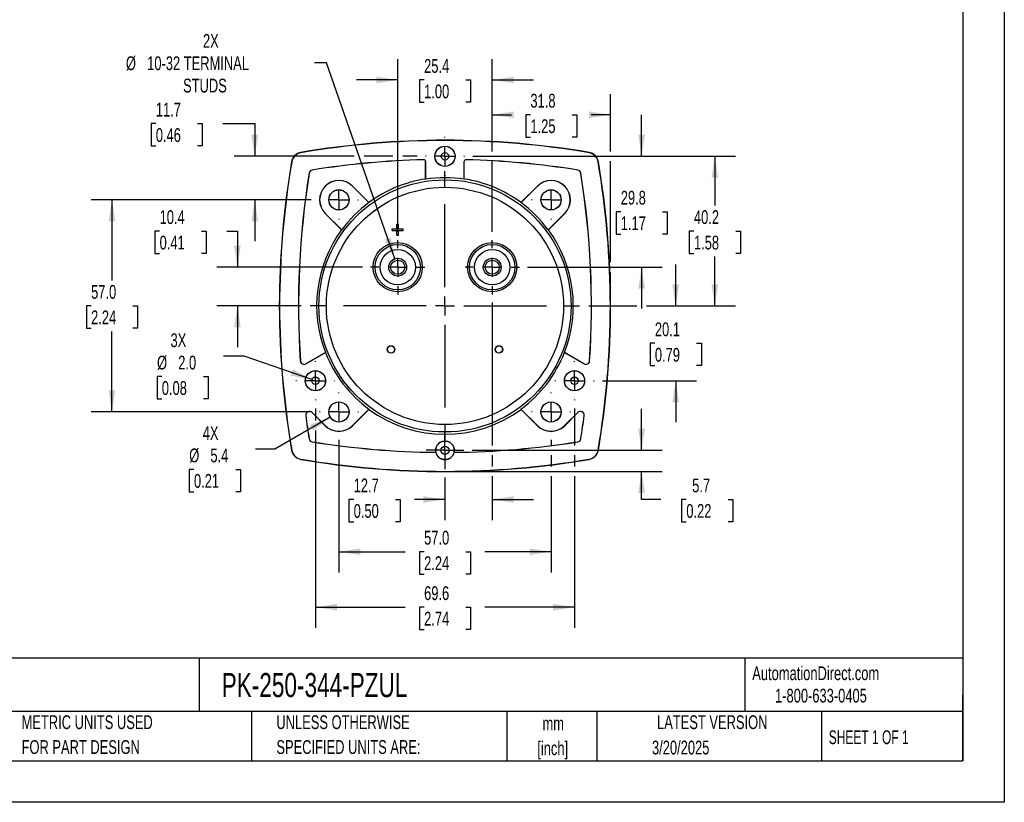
# Model space of a CAD drawing. Header units: millimetres. Extents: x 0 to 489, y 0 to 378.
# Tile 9 of 16: x 224 to 489, y 0 to 210. Entities that reach past the tile are written whole.
import ezdxf

# ---------------------------------------------------------------- set-up
doc = ezdxf.new("R2010")
doc.units = ezdxf.units.MM
doc.header["$LTSCALE"] = 1.75
doc.linetypes.add('CENTERX2', pattern=[20.32, 12.7, -2.54, 2.54, -2.54])
doc.layers.add('CENTER', color=40, linetype='CENTERX2')
doc.layers.add('DIMENSIONS', color=140, linetype='Continuous', lineweight=25)
doc.layers.add('TEXT', color=140, linetype='Continuous', lineweight=25)
doc.styles.add('SLDTEXTSTYLE0', font='TXT', dxfattribs={"width": 0.7})
doc.styles.add('SLDTEXTSTYLE1', font='TXT', dxfattribs={"width": 0.65})
doc.dimstyles.new('SLDDIMSTYLE0', dxfattribs={"dimtxt": 3.776514, "dimasz": 5.7785, "dimexe": 0, "dimexo": 0.0625, "dimgap": 0.944128, "dimtad": 0, "dimtih": 1, "dimtoh": 1, "dimrnd": 1e-09, "dimzin": 4, "dimdsep": 46, "dimtxsty": 'SLDTEXTSTYLE0', "dimsah": 1, "dimcen": 0.09, "dimadec": 0, "dimazin": 1, "dimtfac": 1, "dimtofl": 0, "dimtmove": 0, "dimatfit": 3, "dimfxl": 0, "dimfrac": 2, "dimtolj": 1, "dimtzin": 12, "dimarcsym": 0})
doc.dimstyles.new('SLDDIMSTYLE2', dxfattribs={"dimtxt": 3.776514, "dimasz": 5.7785, "dimexe": 0, "dimexo": 0.0625, "dimgap": 0.944128, "dimtad": 0, "dimtih": 1, "dimtoh": 1, "dimrnd": 1e-09, "dimzin": 12, "dimdsep": 46, "dimtxsty": 'SLDTEXTSTYLE0', "dimsah": 1, "dimcen": 0.09, "dimadec": 0, "dimazin": 3, "dimtfac": 1, "dimtmove": 0, "dimatfit": 0, "dimfxl": 0, "dimfrac": 2, "dimtolj": 1, "dimtzin": 12, "dimarcsym": 0})
doc.dimstyles.new('SLDDIMSTYLE3', dxfattribs={"dimtxt": 3.776514, "dimasz": 5.7785, "dimexe": 0, "dimexo": 0.0625, "dimgap": 0.944128, "dimtad": 0, "dimtih": 1, "dimtoh": 1, "dimrnd": 1e-09, "dimzin": 12, "dimdsep": 46, "dimtxsty": 'SLDTEXTSTYLE0', "dimsah": 1, "dimcen": 0.09, "dimadec": 0, "dimazin": 3, "dimtfac": 1, "dimtofl": 0, "dimtmove": 0, "dimatfit": 3, "dimfxl": 0, "dimfrac": 2, "dimtolj": 1, "dimtzin": 12, "dimarcsym": 0})
doc.dimstyles.new('SLDDIMSTYLE4', dxfattribs={"dimtxt": 3.776514, "dimasz": 5.7785, "dimexe": 0, "dimexo": 0.0625, "dimgap": 0.944128, "dimtad": 0, "dimtih": 1, "dimtoh": 1, "dimrnd": 1e-09, "dimzin": 12, "dimdsep": 46, "dimtxsty": 'SLDTEXTSTYLE0', "dimsah": 1, "dimcen": 0, "dimadec": 0, "dimazin": 3, "dimtfac": 1, "dimtofl": 0, "dimtmove": 0, "dimatfit": 3, "dimfxl": 0, "dimfrac": 2, "dimtolj": 1, "dimtzin": 12, "dimarcsym": 0})
doc.dimstyles.new('SLDDIMSTYLE5', dxfattribs={"dimtxt": 3.776514, "dimasz": 5.7785, "dimexe": 0, "dimexo": 0.0625, "dimgap": 0.944128, "dimtad": 0, "dimtih": 1, "dimtoh": 1, "dimrnd": 1e-09, "dimzin": 12, "dimdsep": 46, "dimtxsty": 'SLDTEXTSTYLE0', "dimsah": 1, "dimcen": 0, "dimadec": 0, "dimazin": 3, "dimtfac": 1, "dimtofl": 0, "dimtmove": 0, "dimatfit": 3, "dimfxl": 0, "dimfrac": 2, "dimtolj": 1, "dimtzin": 12, "dimarcsym": 0})
doc.dimstyles.new('SLDDIMSTYLE6', dxfattribs={"dimtxt": 3.776514, "dimasz": 5.7785, "dimexe": 0, "dimexo": 0.0625, "dimgap": 0.944128, "dimtad": 0, "dimtih": 1, "dimtoh": 1, "dimrnd": 1e-09, "dimzin": 4, "dimdsep": 46, "dimtxsty": 'SLDTEXTSTYLE0', "dimsah": 1, "dimcen": 0, "dimadec": 0, "dimazin": 1, "dimtfac": 1, "dimtofl": 0, "dimtmove": 0, "dimatfit": 3, "dimfxl": 0, "dimfrac": 2, "dimtolj": 1, "dimtzin": 12, "dimarcsym": 0})

# ---------------------------------------------------------------- blocks, each defined once
blk = doc.blocks.new('SW_NOTE_0_1')
at = {"layer": 'TEXT', "color": 0, "linetype": 'CENTERX2', "lineweight": 18, "char_height": 3.704, "attachment_point": 2, "style": 'SLDTEXTSTYLE0'}
for s, insert in [('mm', (4.98, 4.77)), ('[inch]', (4.83, -1.91))]:
    blk.add_mtext(s, dxfattribs=dict(at, insert=insert))
blk = doc.blocks.new('SW_NOTE_0_2')
at = {"layer": 'TEXT', "color": 0, "linetype": 'CENTERX2', "lineweight": 18, "char_height": 3.7042, "attachment_point": 1, "style": 'SLDTEXTSTYLE0'}
for s, insert in [('UNLESS OTHERWISE', (0, 4.77)), ('SPECIFIED UNITS ARE:', (0, -1.91))]:
    blk.add_mtext(s, dxfattribs=dict(at, insert=insert))
blk = doc.blocks.new('SW_NOTE_0_6')
at = {"layer": 'TEXT', "color": 0, "linetype": 'CENTERX2', "lineweight": 18, "char_height": 3.7042, "attachment_point": 1, "style": 'SLDTEXTSTYLE0'}
for s, insert in [('METRIC UNITS USED', (0, 4.77)), ('FOR PART DESIGN', (0, -1.91))]:
    blk.add_mtext(s, dxfattribs=dict(at, insert=insert))
blk = doc.blocks.new('_D_11')
at = {"layer": 'DIMENSIONS'}
for p, q in [((325.93, 153.29), (325.93, 199.65)), ((351.33, 174.91), (351.33, 199.65)), ((325.93, 194.09), (314.82, 194.09)), ((333.02, 194.09), (331.75, 194.09)), ((331.75, 194.09), (331.75, 188.09)), ((344.24, 194.09), (345.51, 194.09)), ((345.51, 194.09), (345.51, 188.09)), ((351.33, 194.09), (362.44, 194.09)), ((331.75, 188.09), (333.02, 188.09)), ((345.51, 188.09), (344.24, 188.09)), ((351.33, 153.29), (351.33, 172.25))]:
    blk.add_line(p, q, dxfattribs=at)
for points in [[(325.93, 194.09), (320.15, 194.98), (320.15, 193.2)], [(351.33, 194.09), (357.11, 193.2), (357.11, 194.98)]]:
    blk.add_solid(points, dxfattribs=at)
at = {"layer": 'DIMENSIONS', "char_height": 3.704, "attachment_point": 1, "style": 'SLDTEXTSTYLE0'}
for s, insert in [('25.4', (333.02, 199.71)), ('1.00', (333.02, 192.87))]:
    blk.add_mtext(s, dxfattribs=dict(at, insert=insert))
blk = doc.blocks.new('_D_12')
at = {"layer": 'DIMENSIONS'}
for p, q in [((351.33, 174.91), (351.33, 190.3)), ((383.08, 174.91), (383.08, 190.3)), ((351.33, 184.75), (356.48, 184.75)), ((361.59, 184.75), (360.32, 184.75)), ((360.32, 184.75), (360.32, 178.74)), ((372.82, 184.75), (374.08, 184.75)), ((374.08, 184.75), (374.08, 178.74)), ((383.08, 184.75), (377.93, 184.75)), ((360.32, 178.74), (361.59, 178.74)), ((374.08, 178.74), (372.82, 178.74)), ((351.33, 153.29), (351.33, 172.25)), ((383.08, 145.11), (383.08, 172.25)), ((383.08, 135.6), (383.08, 142.45))]:
    blk.add_line(p, q, dxfattribs=at)
for points in [[(351.33, 184.75), (357.11, 183.86), (357.11, 185.64)], [(383.08, 184.75), (377.3, 185.64), (377.3, 183.86)]]:
    blk.add_solid(points, dxfattribs=at)
at = {"layer": 'DIMENSIONS', "char_height": 3.704, "attachment_point": 1, "style": 'SLDTEXTSTYLE0'}
for s, insert in [('31.8', (361.59, 190.37)), ('1.25', (361.59, 183.52))]:
    blk.add_mtext(s, dxfattribs=dict(at, insert=insert))
blk = doc.blocks.new('_D_13')
at = {"layer": 'DIMENSIONS'}
for p, q in [((346.09, 173.58), (416.7, 173.58)), ((411.15, 173.58), (411.15, 160.33)), ((405.54, 153.48), (404.27, 153.48)), ((404.27, 153.48), (404.27, 147.48)), ((416.76, 153.48), (418.03, 153.48)), ((418.03, 153.48), (418.03, 147.48)), ((404.27, 147.48), (405.54, 147.48)), ((411.15, 133.38), (411.15, 146.63)), ((418.03, 147.48), (416.76, 147.48)), ((377.26, 133.38), (390.15, 133.38)), ((392.82, 133.38), (416.7, 133.38))]:
    blk.add_line(p, q, dxfattribs=at)
for points in [[(411.15, 173.58), (410.26, 167.8), (412.04, 167.8)], [(411.15, 133.38), (412.04, 139.16), (410.26, 139.16)]]:
    blk.add_solid(points, dxfattribs=at)
at = {"layer": 'DIMENSIONS', "char_height": 3.704, "attachment_point": 1, "style": 'SLDTEXTSTYLE0'}
for s, insert in [('40.2', (405.54, 159.1)), ('1.58', (405.54, 152.25))]:
    blk.add_mtext(s, dxfattribs=dict(at, insert=insert))
blk = doc.blocks.new('_D_14')
at = {"layer": 'DIMENSIONS'}
for p, q in [((391.48, 94.58), (391.48, 105.69)), ((345.91, 94.58), (397.04, 94.58)), ((340.85, 88.93), (397.04, 88.93)), ((391.48, 81.38), (391.48, 88.93)), ((396.68, 81.38), (391.48, 81.38)), ((403.49, 81.38), (402.22, 81.38)), ((402.22, 81.38), (402.22, 75.37)), ((414.71, 81.38), (415.98, 81.38)), ((415.98, 81.38), (415.98, 75.37)), ((402.22, 75.37), (403.49, 75.37)), ((415.98, 75.37), (414.71, 75.37))]:
    blk.add_line(p, q, dxfattribs=at)
for points in [[(391.48, 94.58), (392.37, 100.36), (390.59, 100.36)], [(391.48, 88.93), (390.59, 83.15), (392.37, 83.15)]]:
    blk.add_solid(points, dxfattribs=at)
at = {"layer": 'DIMENSIONS', "char_height": 3.704, "attachment_point": 1, "style": 'SLDTEXTSTYLE0'}
for s, insert in [('5.7', (405.06, 87)), ('0.22', (403.49, 80.15))]:
    blk.add_mtext(s, dxfattribs=dict(at, insert=insert))
blk = doc.blocks.new('_D_15')
at = {"layer": 'DIMENSIONS'}
for p, q in [((303.81, 105.82), (303.81, 102.57)), ((373.44, 105.8), (373.44, 95.91)), ((303.81, 99.9), (303.81, 46.87)), ((373.44, 93.25), (373.44, 90.26)), ((373.44, 87.6), (373.44, 46.87)), ((303.81, 52.43), (327.9, 52.43)), ((333.02, 52.43), (331.75, 52.43)), ((331.75, 52.43), (331.75, 46.43)), ((344.24, 52.43), (345.51, 52.43)), ((345.51, 52.43), (345.51, 46.43)), ((373.44, 52.43), (349.36, 52.43)), ((331.75, 46.43), (333.02, 46.43)), ((345.51, 46.43), (344.24, 46.43))]:
    blk.add_line(p, q, dxfattribs=at)
for points in [[(303.81, 52.43), (309.59, 51.54), (309.59, 53.32)], [(373.44, 52.43), (367.66, 53.32), (367.66, 51.54)]]:
    blk.add_solid(points, dxfattribs=at)
at = {"layer": 'DIMENSIONS', "char_height": 3.704, "attachment_point": 1, "style": 'SLDTEXTSTYLE0'}
for s, insert in [('69.6', (333.02, 58.05)), ('2.74', (333.02, 51.2))]:
    blk.add_mtext(s, dxfattribs=dict(at, insert=insert))
blk = doc.blocks.new('_D_16')
at = {"layer": 'DIMENSIONS'}
for p, q in [((260.91, 182.36), (259.64, 182.36)), ((259.64, 182.36), (259.64, 176.36)), ((272.13, 182.36), (273.4, 182.36)), ((273.4, 182.36), (273.4, 176.36)), ((278.94, 182.36), (287.5, 182.36)), ((287.5, 182.36), (287.5, 173.58)), ((259.64, 176.36), (260.91, 176.36)), ((273.4, 176.36), (272.13, 176.36)), ((314.22, 173.58), (281.94, 173.58)), ((324.6, 173.58), (316.89, 173.58)), ((331.17, 173.58), (327.26, 173.58)), ((302.65, 161.88), (281.94, 161.88)), ((287.5, 161.88), (287.5, 150.77))]:
    blk.add_line(p, q, dxfattribs=at)
for points in [[(287.5, 173.58), (288.39, 179.36), (286.61, 179.36)], [(287.5, 161.88), (286.61, 156.1), (288.39, 156.1)]]:
    blk.add_solid(points, dxfattribs=at)
at = {"layer": 'DIMENSIONS', "char_height": 3.704, "attachment_point": 1, "style": 'SLDTEXTSTYLE0'}
for s, insert in [('11.7', (260.91, 187.98)), ('0.46', (260.91, 181.14))]:
    blk.add_mtext(s, dxfattribs=dict(at, insert=insert))
blk = doc.blocks.new('_D_17')
at = {"layer": 'DIMENSIONS'}
for p, q in [((310.13, 97.4), (310.13, 61.78)), ((367.13, 97.4), (367.13, 95.91)), ((367.13, 93.25), (367.13, 90.26)), ((367.13, 87.6), (367.13, 61.78)), ((310.13, 67.33), (327.9, 67.33)), ((333.02, 67.33), (331.75, 67.33)), ((331.75, 67.33), (331.75, 61.33)), ((344.24, 67.33), (345.51, 67.33)), ((345.51, 67.33), (345.51, 61.33)), ((367.13, 67.33), (349.36, 67.33)), ((331.75, 61.33), (333.02, 61.33)), ((345.51, 61.33), (344.24, 61.33))]:
    blk.add_line(p, q, dxfattribs=at)
for points in [[(310.13, 67.33), (315.91, 66.45), (315.91, 68.22)], [(367.13, 67.33), (361.35, 68.22), (361.35, 66.45)]]:
    blk.add_solid(points, dxfattribs=at)
at = {"layer": 'DIMENSIONS', "char_height": 3.704, "attachment_point": 1, "style": 'SLDTEXTSTYLE0'}
for s, insert in [('57.0', (333.02, 72.95)), ('2.24', (333.02, 66.11))]:
    blk.add_mtext(s, dxfattribs=dict(at, insert=insert))
blk = doc.blocks.new('_D_18')
at = {"layer": 'DIMENSIONS'}
for p, q in [((351.33, 134.27), (351.33, 95.91)), ((351.33, 93.25), (351.33, 90.26)), ((351.33, 87.6), (351.33, 75.82)), ((338.63, 87.3), (338.63, 75.82)), ((314.09, 81.38), (312.83, 81.38)), ((312.83, 81.38), (312.83, 75.37)), ((325.32, 81.38), (326.58, 81.38)), ((326.58, 81.38), (326.58, 75.37)), ((338.63, 81.38), (330.43, 81.38)), ((351.33, 81.38), (362.44, 81.38)), ((312.83, 75.37), (314.09, 75.37)), ((326.58, 75.37), (325.32, 75.37))]:
    blk.add_line(p, q, dxfattribs=at)
for points in [[(338.63, 81.38), (332.85, 82.26), (332.85, 80.49)], [(351.33, 81.38), (357.11, 80.49), (357.11, 82.26)]]:
    blk.add_solid(points, dxfattribs=at)
at = {"layer": 'DIMENSIONS', "char_height": 3.704, "attachment_point": 1, "style": 'SLDTEXTSTYLE0'}
for s, insert in [('12.7', (314.09, 87)), ('0.50', (314.09, 80.15))]:
    blk.add_mtext(s, dxfattribs=dict(at, insert=insert))
blk = doc.blocks.new('_D_19')
at = {"layer": 'DIMENSIONS'}
for p, q in [((306.83, 198.67), (303.59, 198.67)), ((325.14, 146.05), (306.83, 198.67))]:
    blk.add_line(p, q, dxfattribs=at)
blk.add_solid([(325.14, 146.05), (324.08, 151.8), (322.4, 151.21)], dxfattribs=at)
at = {"layer": 'DIMENSIONS', "attachment_point": 1, "style": 'SLDTEXTSTYLE0'}
for s, insert, char_height in [('2X', (273.58, 206.45), 3.704), ('%%c', (252.88, 200.44), 3.704), ('10-32 TERMINAL', (258.59, 200.44), 3.7042), ('STUDS', (268.24, 194.44), 3.704)]:
    blk.add_mtext(s, dxfattribs=dict(at, insert=insert, char_height=char_height))
blk = doc.blocks.new('_D_20')
at = {"layer": 'DIMENSIONS'}
for p, q in [((307.77, 103.52), (292.9, 94.93)), ((292.9, 94.93), (287.71, 94.93)), ((271.17, 89.45), (269.9, 89.45)), ((269.9, 89.45), (269.9, 83.45)), ((282.39, 89.45), (283.66, 89.45)), ((283.66, 89.45), (283.66, 83.45)), ((269.9, 83.45), (271.17, 83.45)), ((283.66, 83.45), (282.39, 83.45))]:
    blk.add_line(p, q, dxfattribs=at)
blk.add_solid([(307.77, 103.52), (302.33, 101.4), (303.21, 99.86)], dxfattribs=at)
at = {"layer": 'DIMENSIONS', "char_height": 3.704, "attachment_point": 1, "style": 'SLDTEXTSTYLE0'}
for s, insert in [('4X', (273.52, 101.07)), ('%%c', (269.89, 95.07)), ('5.4', (275.59, 95.07)), ('0.21', (271.17, 88.22))]:
    blk.add_mtext(s, dxfattribs=dict(at, insert=insert))
blk = doc.blocks.new('_D_21')
at = {"layer": 'DIMENSIONS'}
for p, q in [((391.48, 173.58), (391.48, 184.69)), ((346.09, 173.58), (397.04, 173.58)), ((385.87, 158.68), (384.6, 158.68)), ((384.6, 158.68), (384.6, 152.68)), ((397.09, 158.68), (398.36, 158.68)), ((398.36, 158.68), (398.36, 152.68)), ((384.6, 152.68), (385.87, 152.68)), ((398.36, 152.68), (397.09, 152.68)), ((360.84, 143.78), (397.04, 143.78)), ((391.48, 143.78), (391.48, 132.67))]:
    blk.add_line(p, q, dxfattribs=at)
for points in [[(391.48, 173.58), (392.37, 179.36), (390.59, 179.36)], [(391.48, 143.78), (390.59, 138), (392.37, 138)]]:
    blk.add_solid(points, dxfattribs=at)
at = {"layer": 'DIMENSIONS', "char_height": 3.704, "attachment_point": 1, "style": 'SLDTEXTSTYLE0'}
for s, insert in [('29.8', (385.87, 164.3)), ('1.17', (385.87, 157.45))]:
    blk.add_mtext(s, dxfattribs=dict(at, insert=insert))
blk = doc.blocks.new('_D_22')
at = {"layer": 'DIMENSIONS'}
for p, q in [((302.65, 161.88), (243.57, 161.88)), ((249.13, 161.88), (249.13, 140.23)), ((243.52, 133.38), (242.25, 133.38)), ((242.25, 133.38), (242.25, 127.38)), ((254.74, 133.38), (256.01, 133.38)), ((256.01, 133.38), (256.01, 127.38)), ((242.25, 127.38), (243.52, 127.38)), ((256.01, 127.38), (254.74, 127.38)), ((249.13, 104.88), (249.13, 126.53)), ((302.65, 104.88), (243.57, 104.88))]:
    blk.add_line(p, q, dxfattribs=at)
for points in [[(249.13, 161.88), (248.24, 156.1), (250.02, 156.1)], [(249.13, 104.88), (250.02, 110.66), (248.24, 110.66)]]:
    blk.add_solid(points, dxfattribs=at)
at = {"layer": 'DIMENSIONS', "char_height": 3.704, "attachment_point": 1, "style": 'SLDTEXTSTYLE0'}
for s, insert in [('57.0', (243.52, 139)), ('2.24', (243.52, 132.15))]:
    blk.add_mtext(s, dxfattribs=dict(at, insert=insert))
blk = doc.blocks.new('_D_23')
at = {"layer": 'DIMENSIONS'}
for p, q in [((261.93, 153.48), (260.66, 153.48)), ((260.66, 153.48), (260.66, 147.48)), ((273.15, 153.48), (274.42, 153.48)), ((274.42, 153.48), (274.42, 147.48)), ((279.96, 153.48), (282.84, 153.48)), ((282.84, 153.48), (282.84, 143.78)), ((260.66, 147.48), (261.93, 147.48)), ((274.42, 147.48), (273.15, 147.48)), ((316.42, 143.78), (277.28, 143.78)), ((299.99, 133.38), (277.28, 133.38)), ((282.84, 133.38), (282.84, 122.27))]:
    blk.add_line(p, q, dxfattribs=at)
for points in [[(282.84, 143.78), (283.73, 149.56), (281.95, 149.56)], [(282.84, 133.38), (281.95, 127.6), (283.73, 127.6)]]:
    blk.add_solid(points, dxfattribs=at)
at = {"layer": 'DIMENSIONS', "char_height": 3.704, "attachment_point": 1, "style": 'SLDTEXTSTYLE0'}
for s, insert in [('10.4', (261.93, 159.1)), ('0.41', (261.93, 152.25))]:
    blk.add_mtext(s, dxfattribs=dict(at, insert=insert))
blk = doc.blocks.new('_D_24')
at = {"layer": 'DIMENSIONS'}
for p, q in [((400.65, 133.38), (400.65, 144.49)), ((377.26, 133.38), (390.15, 133.38)), ((392.82, 133.38), (406.2, 133.38)), ((395.04, 123.33), (393.77, 123.33)), ((393.77, 123.33), (393.77, 117.33)), ((406.26, 123.33), (407.53, 123.33)), ((407.53, 123.33), (407.53, 117.33)), ((393.77, 117.33), (395.04, 117.33)), ((407.53, 117.33), (406.26, 117.33)), ((380.93, 113.28), (406.2, 113.28)), ((400.65, 113.28), (400.65, 102.17))]:
    blk.add_line(p, q, dxfattribs=at)
for points in [[(400.65, 133.38), (401.54, 139.16), (399.76, 139.16)], [(400.65, 113.28), (399.76, 107.5), (401.54, 107.5)]]:
    blk.add_solid(points, dxfattribs=at)
at = {"layer": 'DIMENSIONS', "char_height": 3.704, "attachment_point": 1, "style": 'SLDTEXTSTYLE0'}
for s, insert in [('20.1', (395.04, 128.95)), ('0.79', (395.04, 122.1))]:
    blk.add_mtext(s, dxfattribs=dict(at, insert=insert))
blk = doc.blocks.new('_D_25')
at = {"layer": 'DIMENSIONS'}
for p, q in [((284.65, 119.87), (279.06, 119.87)), ((302.87, 113.61), (284.65, 119.87)), ((262.52, 114.39), (261.25, 114.39)), ((261.25, 114.39), (261.25, 108.39)), ((273.74, 114.39), (275.01, 114.39)), ((275.01, 114.39), (275.01, 108.39)), ((261.25, 108.39), (262.52, 108.39)), ((275.01, 108.39), (273.74, 108.39))]:
    blk.add_line(p, q, dxfattribs=at)
blk.add_solid([(302.87, 113.61), (297.69, 116.33), (297.12, 114.64)], dxfattribs=at)
at = {"layer": 'DIMENSIONS', "char_height": 3.704, "attachment_point": 1, "style": 'SLDTEXTSTYLE0'}
for s, insert in [('3X', (264.87, 126.01)), ('%%c', (261.24, 120.01)), ('2.0', (266.94, 120.01)), ('0.08', (262.52, 113.16))]:
    blk.add_mtext(s, dxfattribs=dict(at, insert=insert))
blk = doc.blocks.new('SW_CENTERMARKSYMBOL_0')
at = {"layer": 'CENTER', "color": 0}
for p, q in [((0, 5.08), (0, 36.41)), ((-5.08, 0), (-36.41, 0)), ((0, 0), (-2.54, 0)), ((0, 0), (0, 2.54)), ((0, 0), (0, -2.54)), ((0, 0), (2.54, 0)), ((5.08, 0), (36.41, 0)), ((0, -5.08), (0, -36.41))]:
    blk.add_line(p, q, dxfattribs=at)
blk = doc.blocks.new('SW_CENTERMARKSYMBOL_1')
at = {"layer": 'CENTER', "color": 0}
for p, q in [((0, 5.08), (0, 7.29)), ((-5.08, 0), (-7.29, 0)), ((0, 0), (-2.54, 0)), ((0, 0), (0, 2.54)), ((0, 0), (0, -2.54)), ((0, 0), (2.54, 0)), ((5.08, 0), (7.29, 0)), ((0, -5.08), (0, -7.29))]:
    blk.add_line(p, q, dxfattribs=at)
blk = doc.blocks.new('SW_CENTERMARKSYMBOL_2')
at = {"layer": 'CENTER', "color": 0}
for p, q in [((0, 5.08), (0, 7.29)), ((-5.08, 0), (-7.29, 0)), ((0, 0), (-2.54, 0)), ((0, 0), (0, 2.54)), ((0, 0), (0, -2.54)), ((0, 0), (2.54, 0)), ((5.08, 0), (7.29, 0)), ((0, -5.08), (0, -7.29))]:
    blk.add_line(p, q, dxfattribs=at)
blk = doc.blocks.new('SW_CENTERMARKSYMBOL_3')
at = {"layer": 'CENTER', "color": 0}
for p, q in [((0, 5.08), (0, 5.26)), ((-5.08, 0), (-5.26, 0)), ((0, 0), (-2.54, 0)), ((0, 0), (0, 2.54)), ((0, 0), (0, -2.54)), ((0, 0), (2.54, 0)), ((5.08, 0), (5.26, 0)), ((0, -5.08), (0, -5.26))]:
    blk.add_line(p, q, dxfattribs=at)
blk = doc.blocks.new('SW_CENTERMARKSYMBOL_4')
at = {"layer": 'CENTER', "color": 0}
for p, q in [((0, 5.08), (0, 5.24)), ((-5.08, 0), (-5.24, 0)), ((0, 0), (-2.54, 0)), ((0, 0), (0, 2.54)), ((0, 0), (0, -2.54)), ((0, 0), (2.54, 0)), ((5.08, 0), (5.24, 0)), ((0, -5.08), (0, -5.24))]:
    blk.add_line(p, q, dxfattribs=at)
blk = doc.blocks.new('SW_CENTERMARKSYMBOL_5')
at = {"layer": 'CENTER', "color": 0}
for p, q in [((0, 5.08), (0, 5.26)), ((-5.08, 0), (-5.26, 0)), ((0, 0), (-2.54, 0)), ((0, 0), (0, 2.54)), ((0, 0), (0, -2.54)), ((0, 0), (2.54, 0)), ((5.08, 0), (5.26, 0)), ((0, -5.08), (0, -5.26))]:
    blk.add_line(p, q, dxfattribs=at)
blk = doc.blocks.new('SW_CENTERMARKSYMBOL_6')
at = {"layer": 'CENTER', "color": 0}
for p, q in [((0, 5.08), (0, 5.26)), ((-5.08, 0), (-5.26, 0)), ((0, 0), (-2.54, 0)), ((0, 0), (0, 2.54)), ((0, 0), (0, -2.54)), ((0, 0), (2.54, 0)), ((5.08, 0), (5.26, 0)), ((0, -5.08), (0, -5.26))]:
    blk.add_line(p, q, dxfattribs=at)
blk = doc.blocks.new('SW_CENTERMARKSYMBOL_7')
at = {"layer": 'CENTER', "color": 0}
for p, q in [((0, 5.08), (0, 5.24)), ((-5.08, 0), (-5.24, 0)), ((0, 0), (-2.54, 0)), ((0, 0), (0, 2.54)), ((0, 0), (0, -2.54)), ((0, 0), (2.54, 0)), ((5.08, 0), (5.24, 0)), ((0, -5.08), (0, -5.24))]:
    blk.add_line(p, q, dxfattribs=at)
blk = doc.blocks.new('SW_CENTERMARKSYMBOL_8')
at = {"layer": 'CENTER', "color": 0}
for p, q in [((0, 5.08), (0, 5.26)), ((-5.08, 0), (-5.26, 0)), ((0, 0), (-2.54, 0)), ((0, 0), (0, 2.54)), ((0, 0), (0, -2.54)), ((0, 0), (2.54, 0)), ((5.08, 0), (5.26, 0)), ((0, -5.08), (0, -5.26))]:
    blk.add_line(p, q, dxfattribs=at)
blk = doc.blocks.new('SW_CENTERMARKSYMBOL_9')
at = {"layer": 'CENTER', "color": 0}
for p, q in [((0, 2.54), (0, 5.06)), ((-2.54, 0), (-5.06, 0)), ((0, 0), (-2.54, 0)), ((0, 0), (0, 2.54)), ((0, 0), (0, -2.54)), ((0, 0), (2.54, 0)), ((2.54, 0), (5.06, 0)), ((0, -2.54), (0, -5.06))]:
    blk.add_line(p, q, dxfattribs=at)
blk = doc.blocks.new('SW_CENTERMARKSYMBOL_10')
at = {"layer": 'CENTER', "color": 0}
for p, q in [((0, 5.08), (0, 5.26)), ((-5.08, 0), (-5.26, 0)), ((0, 0), (-2.54, 0)), ((0, 0), (0, 2.54)), ((0, 0), (0, -2.54)), ((0, 0), (2.54, 0)), ((5.08, 0), (5.26, 0)), ((0, -5.08), (0, -5.26))]:
    blk.add_line(p, q, dxfattribs=at)

msp = doc.modelspace()

# ---------------------------------------------------------------- linework, layer by layer
at = {"color": 7, "linetype": 'Continuous'}
for p, q in [((488.954, 377.83), (488.954, 0.005)), ((488.954, 0.005), (0.004, 0.005))]:
    msp.add_line(p, q, dxfattribs=at)
for p, q in [((297.393, 172.108), (297.461, 172.096)), ((299.913, 174.548), (299.902, 174.616)), ((332.916, 172.675), (332.917, 172.658)), ((333.447, 172.158), (333.429, 172.158)), ((333.429, 167.482), (333.429, 172.158)), ((333.447, 167.45), (333.447, 172.158)), ((343.812, 167.45), (343.812, 172.158)), ((343.829, 172.158), (343.812, 172.158)), ((343.829, 167.482), (343.829, 172.158)), ((344.342, 172.658), (344.342, 172.675)), ((377.345, 174.548), (377.357, 174.616)), ((379.797, 172.096), (379.865, 172.108)), ((302.955, 169.883), (302.952, 169.9)), ((374.306, 169.9), (374.303, 169.883)), ((302.109, 169.057), (302.126, 169.054)), ((333.447, 167.45), (333.429, 167.482)), ((343.829, 167.482), (343.812, 167.45)), ((375.132, 169.054), (375.149, 169.057)), ((313.806, 165.557), (313.794, 165.545)), ((318.203, 161.136), (313.794, 165.545)), ((313.806, 165.557), (318.192, 161.171)), ((359.055, 161.136), (363.464, 165.545)), ((359.066, 161.171), (363.452, 165.557)), ((363.464, 165.545), (363.452, 165.557)), ((318.192, 161.171), (318.203, 161.136)), ((359.055, 161.136), (359.066, 161.171)), ((306.464, 158.216), (306.452, 158.203)), ((310.838, 153.817), (306.452, 158.203)), ((310.874, 153.806), (306.464, 158.216)), ((366.385, 153.806), (370.794, 158.216)), ((370.806, 158.203), (366.42, 153.817)), ((370.806, 158.203), (370.794, 158.216)), ((310.874, 153.806), (310.838, 153.817)), ((324.429, 153.63), (324.429, 154.13)), ((324.429, 154.13), (325.679, 154.13)), ((324.429, 153.63), (325.679, 153.63)), ((325.679, 154.13), (325.679, 155.38)), ((325.679, 155.38), (326.179, 155.38)), ((325.679, 152.38), (325.679, 153.63)), ((326.179, 154.13), (326.179, 155.38)), ((326.179, 154.13), (327.429, 154.13)), ((326.179, 153.63), (327.429, 153.63)), ((326.179, 152.38), (326.179, 153.63)), ((327.429, 153.63), (327.429, 154.13)), ((366.42, 153.817), (366.385, 153.806)), ((325.679, 152.38), (326.179, 152.38)), ((301.262, 117.811), (306.496, 120.832)), ((306.533, 120.834), (301.271, 117.796)), ((306.496, 120.832), (306.533, 120.834)), ((370.726, 120.834), (370.763, 120.832)), ((375.987, 117.796), (370.726, 120.834)), ((370.763, 120.832), (375.996, 117.811)), ((299.747, 118.61), (299.765, 118.611)), ((301.262, 117.811), (301.271, 117.796)), ((375.987, 117.796), (375.996, 117.811)), ((377.494, 118.611), (377.511, 118.61)), ((301.22, 103.899), (301.202, 103.897)), ((302.931, 104.749), (302.918, 104.737)), ((306.452, 101.203), (302.918, 104.737)), ((302.931, 104.749), (306.464, 101.216)), ((313.794, 101.216), (318.203, 105.625)), ((318.192, 105.589), (313.806, 101.203)), ((318.203, 105.625), (318.192, 105.589)), ((359.066, 105.589), (359.055, 105.625)), ((359.055, 105.625), (363.464, 101.216)), ((359.066, 105.589), (363.452, 101.203)), ((370.794, 101.216), (374.328, 104.749)), ((374.34, 104.737), (370.806, 101.203)), ((374.34, 104.737), (374.328, 104.749)), ((376.038, 103.899), (376.056, 103.897)), ((306.464, 101.216), (306.452, 101.203)), ((313.794, 101.216), (313.806, 101.203)), ((363.452, 101.203), (363.464, 101.216)), ((370.794, 101.216), (370.806, 101.203)), ((302.126, 97.706), (302.109, 97.703)), ((302.952, 96.86), (302.955, 96.878)), ((374.303, 96.878), (374.306, 96.86)), ((375.149, 97.703), (375.132, 97.706)), ((297.461, 94.664), (297.393, 94.653)), ((336.186, 94.043), (336.172, 94.026)), ((341.087, 94.026), (341.073, 94.043)), ((379.797, 94.664), (379.865, 94.653)), ((299.913, 92.212), (299.902, 92.144)), ((377.345, 92.212), (377.357, 92.144))]:
    msp.add_line(p, q)
for centre, radius in [((338.629, 173.58), 2.719), ((338.629, 173.58), 2.7), ((338.629, 173.58), 1), ((338.629, 133.38), 33.873), ((338.629, 133.383), 31.873), ((310.129, 161.88), 2.719), ((310.129, 161.88), 2.7), ((367.129, 161.88), 2.719), ((367.129, 161.88), 2.7), ((325.929, 143.78), 6.611), ((325.929, 143.78), 6.1), ((325.929, 143.78), 4.75), ((351.329, 143.78), 6.611), ((351.329, 143.78), 6.1), ((351.329, 143.78), 4.75), ((325.929, 143.78), 2.4), ((325.929, 143.78), 1.9), ((351.329, 143.78), 2.4), ((351.329, 143.78), 1.9), ((324.129, 121.68), 1.015), ((324.129, 121.68), 0.95), ((353.129, 121.68), 1.015), ((353.129, 121.68), 0.95), ((303.815, 113.28), 2.719), ((303.815, 113.28), 2.7), ((303.815, 113.28), 1), ((373.443, 113.28), 2.719), ((373.443, 113.28), 2.7), ((373.443, 113.28), 1), ((310.129, 104.88), 2.719), ((310.129, 104.88), 2.7), ((367.129, 104.88), 2.719), ((367.129, 104.88), 2.7), ((338.629, 94.58), 2.5), ((338.629, 94.58), 1.1)]:
    msp.add_circle(centre, radius)
for centre, radius, start, end in [((338.629, -52.17), 230.069, 80.30927, 99.69073), ((338.629, -52.17), 230, 80.30927, 99.69073), ((524.179, 133.38), 230.069, 170.30927, 189.69073), ((524.179, 133.38), 230, 170.30927, 189.69073), ((300.418, 171.591), 3.069, 99.69073, 170.30927), ((300.418, 171.591), 3, 99.69073, 170.30927), ((338.629, -52.17), 224.917, 91.45549, 99.12688), ((338.629, -52.17), 224.9, 91.45549, 99.12688), ((332.929, 172.158), 0.517, 0, 91.4388), ((332.929, 172.158), 0.5, 0, 91.43822), ((344.329, 172.158), 0.517, 88.5612, 180), ((344.329, 172.158), 0.5, 88.56178, 180), ((338.629, -52.17), 224.917, 80.87312, 88.54451), ((338.629, -52.17), 224.9, 80.87312, 88.54451), ((376.84, 171.591), 3, 9.69073, 80.30927), ((376.84, 171.591), 3.069, 9.69073, 80.30927), ((153.079, 133.38), 230, 350.30927, 9.69073), ((153.079, 133.38), 230.069, 350.30927, 9.69073), ((303.114, 168.895), 1.017, 99.12688, 170.87312), ((303.114, 168.895), 1, 99.12688, 170.87312), ((374.144, 168.895), 1, 9.12688, 80.87312), ((374.144, 168.895), 1.017, 9.12688, 80.87312), ((524.179, 133.38), 224.917, 170.87312, 183.76525), ((524.179, 133.38), 224.9, 170.87312, 183.76525), ((310.129, 161.88), 5.2, 45, 225), ((310.129, 161.88), 5.183, 45, 225), ((338.629, 133.38), 34.497, 98.66981, 126.33019), ((338.629, 133.38), 34.462, 81.3507, 98.6493), ((338.629, 133.38), 34.497, 53.66981, 81.33019), ((367.129, 161.88), 5.2, 315, 135), ((367.129, 161.88), 5.183, 315, 135), ((153.079, 133.38), 224.9, 356.23475, 9.12688), ((153.079, 133.38), 224.917, 356.23475, 9.12688), ((338.629, 133.38), 34.462, 126.3507, 143.6493), ((338.629, 133.38), 34.462, 36.3507, 53.6493), ((338.629, 133.38), 34.497, 143.66981, 201.33019), ((338.629, 133.38), 34.497, 338.66981, 36.33019), ((338.629, 133.38), 34.462, 201.3507, 233.6493), ((338.629, 133.38), 34.462, 306.3507, 338.6493), ((300.762, 118.677), 1.017, 183.76533, 300), ((300.762, 118.677), 1, 183.76533, 300), ((376.496, 118.677), 1.017, 240, 356.23467), ((376.496, 118.677), 1, 240, 356.23467), ((302.211, 104.03), 1.017, 45, 187.53235), ((524.179, 133.38), 224.917, 187.53235, 189.12688), ((302.211, 104.03), 1, 45, 187.53235), ((524.179, 133.38), 224.9, 187.53235, 189.12688), ((338.629, 133.38), 34.497, 233.66981, 306.33019), ((375.047, 104.03), 1.017, 352.46765, 135), ((375.047, 104.03), 1, 352.46765, 135), ((153.079, 133.38), 224.9, 350.87312, 352.46765), ((153.079, 133.38), 224.917, 350.87312, 352.46765), ((310.129, 104.88), 5.2, 225, 315), ((310.129, 104.88), 5.183, 225, 315), ((367.129, 104.88), 5.2, 225, 315), ((367.129, 104.88), 5.183, 225, 315), ((303.114, 97.865), 1.017, 189.12688, 260.87312), ((303.114, 97.865), 1, 189.12688, 260.87312), ((338.629, 318.93), 224.917, 260.87312, 269.37395), ((338.629, 318.93), 224.9, 260.87312, 269.37748), ((338.629, 94.58), 2.502, 347.61143, 192.38857), ((338.629, 318.93), 224.9, 270.62252, 279.12688), ((338.629, 318.93), 224.917, 270.62605, 279.12688), ((374.144, 97.865), 1, 279.12688, 350.87312), ((374.144, 97.865), 1.017, 279.12688, 350.87312), ((300.418, 95.169), 3.069, 189.69073, 260.30927), ((300.418, 95.169), 3, 189.69073, 260.30927), ((338.629, 94.58), 2.519, 192.70446, 347.29554), ((376.84, 95.169), 3, 279.69073, 350.30927), ((376.84, 95.169), 3.069, 279.69073, 350.30927), ((338.629, 318.93), 230.069, 260.30927, 279.69073), ((338.629, 318.93), 230, 260.30927, 279.69073)]:
    msp.add_arc(centre, radius, start, end)
at = {"layer": 'TEXT'}
for p, q in [((477.837, 366.712), (477.837, 11.112)), ((477.837, 38.721), (11.112, 38.721)), ((272.578, 38.721), (272.578, 24.447)), ((419.257, 38.721), (419.257, 24.447)), ((477.837, 11.112), (477.837, 28.892)), ((477.837, 24.447), (11.112, 24.447)), ((286.615, 24.447), (286.615, 11.112)), ((355.293, 24.447), (355.293, 11.112)), ((379.421, 24.447), (379.421, 11.112)), ((439.86, 24.447), (439.86, 11.112)), ((11.112, 11.112), (477.837, 11.112))]:
    msp.add_line(p, q, dxfattribs=at)

# ---------------------------------------------------------------- block references
at = {"layer": 'CENTER'}
for name, p in [('SW_CENTERMARKSYMBOL_4', (338.629, 173.58)), ('SW_CENTERMARKSYMBOL_0', (338.629, 133.38)), ('SW_CENTERMARKSYMBOL_3', (310.129, 161.88)), ('SW_CENTERMARKSYMBOL_5', (367.129, 161.88)), ('SW_CENTERMARKSYMBOL_2', (325.929, 143.78)), ('SW_CENTERMARKSYMBOL_1', (351.329, 143.78)), ('SW_CENTERMARKSYMBOL_7', (303.815, 113.28)), ('SW_CENTERMARKSYMBOL_6', (373.443, 113.28)), ('SW_CENTERMARKSYMBOL_8', (310.129, 104.88)), ('SW_CENTERMARKSYMBOL_10', (367.129, 104.88)), ('SW_CENTERMARKSYMBOL_9', (338.629, 94.58))]:
    msp.add_blockref(name, p, dxfattribs=at)
at = {"layer": 'TEXT', "linetype": 'CENTERX2', "lineweight": 18}
for name, p in [('SW_NOTE_0_6', (224.837, 18.612)), ('SW_NOTE_0_2', (293.314, 18.612)), ('SW_NOTE_0_1', (362.751, 18.284))]:
    msp.add_blockref(name, p, dxfattribs=at)

# ---------------------------------------------------------------- texts
for s, insert, char_height, attachment_point, style in [('PK-250-344-PZUL', (278.614, 34.751), 6.48229, 1, 'SLDTEXTSTYLE0'), ('AutomationDirect.com', (421.216, 36.534), 3.70417, 1, 'SLDTEXTSTYLE0'), ('1-800-633-0405', (427.335, 30.515), 3.70417, 1, 'SLDTEXTSTYLE0'), ('LATEST VERSION', (410.466, 23.387), 3.70417, 2, 'SLDTEXTSTYLE0'), ('SHEET 1 OF 1', (441.772, 19.34), 3.70417, 1, 'SLDTEXTSTYLE1'), ('3/20/2025', (401.978, 16.571), 3.7042, 2, 'SLDTEXTSTYLE0')]:
    msp.add_mtext(s, dxfattribs=dict(at, insert=insert, char_height=char_height, attachment_point=attachment_point, style=style))

# ---------------------------------------------------------------- dimensions: what is measured, and where the dimension line sits
at = {"layer": 'DIMENSIONS'}
dim = msp.add_diameter_dim_2p(p1=(326.718, 141.513), p2=(325.14, 146.047), text='2X\\P%%c10-32 TERMINAL\\PSTUDS', dimstyle='SLDDIMSTYLE4', override={"dimpost": '<>'}, dxfattribs=at)
dim.commit()
dim.dimension.update_dxf_attribs({"geometry": '_D_19', "text_midpoint": (276.846, 198.67), "dimtype": 163})
for base, p1, p2, dimstyle, picture, middle in [((351.329, 194.093), (325.929, 151.07), (351.329, 151.07), 'SLDDIMSTYLE2', '_D_11', (338.629, 194.093)), ((383.079, 184.747), (351.329, 151.07), (383.079, 133.38), 'SLDDIMSTYLE3', '_D_12', (367.204, 184.747)), ((338.629, 81.376), (351.329, 136.49), (338.629, 89.521), 'SLDDIMSTYLE2', '_D_18', (319.705, 81.376)), ((373.443, 52.43), (303.815, 108.04), (373.443, 108.021), 'SLDDIMSTYLE3', '_D_15', (338.629, 52.43)), ((367.129, 67.334), (310.129, 99.621), (367.129, 99.621), 'SLDDIMSTYLE0', '_D_17', (338.629, 67.334))]:
    dim = msp.add_linear_dim(base=base, p1=p1, p2=p2, dimstyle=dimstyle, dxfattribs=at)
    dim.commit()
    dim.dimension.update_dxf_attribs({"geometry": picture, "text_midpoint": middle, "dimtype": 160})
for base, p1, p2, dimstyle, picture, middle in [((287.5, 161.88), (333.389, 173.58), (304.87, 161.88), 'SLDDIMSTYLE2', '_D_16', (287.5, 182.364)), ((391.484, 173.58), (358.619, 143.78), (343.869, 173.58), 'SLDDIMSTYLE2', '_D_21', (391.484, 158.68)), ((411.148, 133.38), (343.869, 173.58), (375.042, 133.38), 'SLDDIMSTYLE3', '_D_13', (411.148, 153.48)), ((249.129, 104.88), (304.87, 161.88), (304.87, 104.88), 'SLDDIMSTYLE0', '_D_22', (249.129, 133.38)), ((282.84, 133.38), (318.639, 143.78), (302.216, 133.38), 'SLDDIMSTYLE2', '_D_23', (282.84, 153.48)), ((400.648, 133.38), (378.703, 113.28), (375.042, 133.38), 'SLDDIMSTYLE2', '_D_24', (400.648, 123.33)), ((391.484, 88.93), (343.688, 94.58), (338.629, 88.93), 'SLDDIMSTYLE2', '_D_14', (391.484, 81.376))]:
    dim = msp.add_linear_dim(base=base, p1=p1, p2=p2, angle=90, dimstyle=dimstyle, dxfattribs=at)
    dim.commit()
    dim.dimension.update_dxf_attribs({"geometry": picture, "text_midpoint": middle, "dimtype": 160})
for p1, p2, text, dimstyle, picture, middle in [((304.761, 112.955), (302.869, 113.605), '3X\\P<>', 'SLDDIMSTYLE6', '_D_25', (268.133, 117.39)), ((312.484, 106.24), (307.774, 103.521), '4X\\P<>', 'SLDDIMSTYLE5', '_D_20', (276.781, 92.451))]:
    dim = msp.add_diameter_dim_2p(p1=p1, p2=p2, text=text, dimstyle=dimstyle, dxfattribs=at)
    dim.commit()
    dim.dimension.update_dxf_attribs({"geometry": picture, "text_midpoint": middle, "dimtype": 163})

doc.saveas('drawing.dxf')
